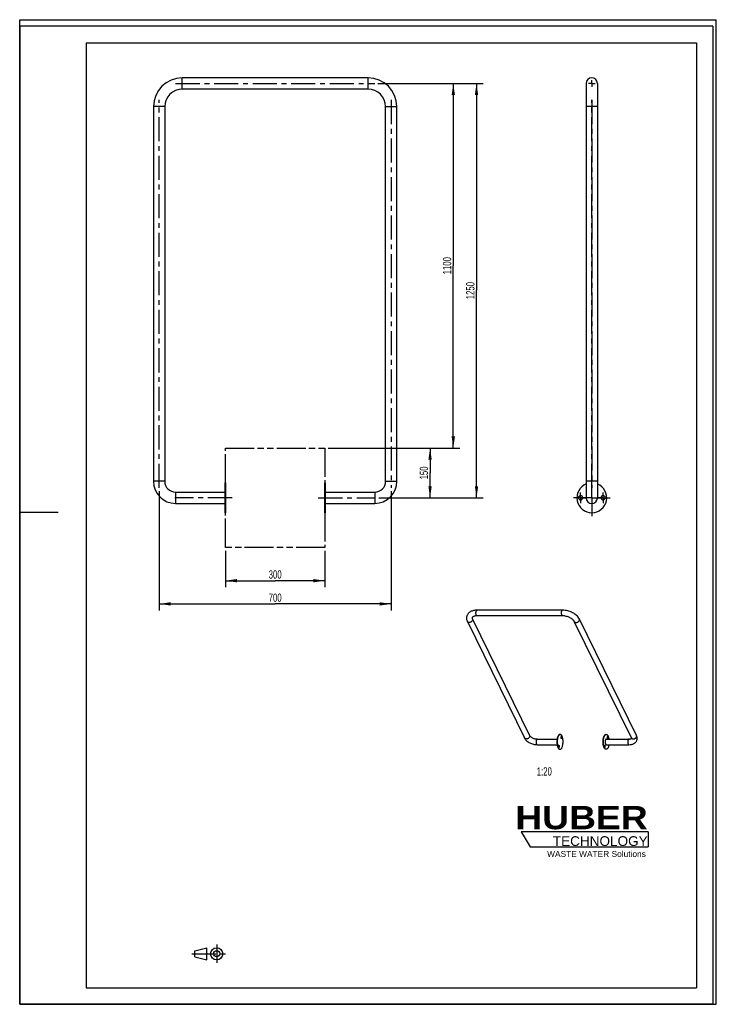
# Model space of a CAD drawing. Header units: millimetres. Extents: x 0 to 2100, y 0 to 2970.
import ezdxf

# ---------------------------------------------------------------- set-up
doc = ezdxf.new("R2010")
doc.units = ezdxf.units.MM
doc.header["$LTSCALE"] = 193.6
doc.linetypes.add('CENTER', pattern=[0.6, 0.375, -0.075, 0.075, -0.075])
doc.linetypes.add('PHANTOM', pattern=[0.8, 0.45, -0.05, 0.1, -0.05, 0.1, -0.05])
doc.layers.get('0').update_dxf_attribs({"linetype": 'CONTINUOUS'})
for name, color, linetype in [('005_AXIS', 7, 'CONTINUOUS'), ('007_CURVES', 7, 'CONTINUOUS'), ('050_DIMENSIONING', 7, 'CONTINUOUS'), ('053_NOTES', 7, 'CONTINUOUS'), ('HUBER_Logo_BL0', 7, 'CONTINUOUS')]:
    doc.layers.add(name, color=color, linetype=linetype)
doc.styles.get("Standard").update_dxf_attribs({"font": 'txt', "width": 0.7})
doc.styles.add('TEXTSTYLE_2', font='ariblk.ttf')
doc.styles.add('TEXTSTYLE_3', font='arial.ttf')
doc.dimstyles.new('DIMSTYLE_1', dxfattribs={"dimtxt": 25, "dimasz": 35, "dimexe": 2, "dimexo": 1, "dimtad": 1, "dimtxsty": 'STANDARD', "dimblk": '_FILLED', "dimblk1": '_FILLED', "dimblk2": '_FILLED', "dimcen": 0.09, "dimazin": 2, "dimtp": 0.5, "dimtm": 0.5, "dimtfac": 1, "dimtofl": 0, "dimtmove": 0, "dimatfit": 3, "dimldrblk": '_FILLED', "dimfxl": 1, "dimtolj": 1, "dimarcsym": 0})
doc.dimstyles.new('DIMSTYLE_2', dxfattribs={"dimtxt": 25, "dimasz": 35, "dimexe": 2, "dimexo": 1, "dimtad": 1, "dimtxsty": 'STANDARD', "dimblk": '_FILLED', "dimblk1": '_FILLED', "dimblk2": '_FILLED', "dimcen": 0.09, "dimazin": 2, "dimtp": 0.8, "dimtm": 0.8, "dimtfac": 1, "dimtofl": 0, "dimtmove": 0, "dimatfit": 3, "dimldrblk": '_FILLED', "dimfxl": 1, "dimtolj": 1, "dimarcsym": 0})
doc.dimstyles.new('DIMSTYLE_3', dxfattribs={"dimtxt": 25, "dimasz": 35, "dimexe": 2, "dimexo": 1, "dimtad": 1, "dimtxsty": 'STANDARD', "dimblk": '_FILLED', "dimblk1": '_FILLED', "dimblk2": '_FILLED', "dimcen": 0.09, "dimazin": 2, "dimtp": 1.2, "dimtm": 1.2, "dimtfac": 1, "dimtofl": 0, "dimtmove": 0, "dimatfit": 3, "dimldrblk": '_FILLED', "dimfxl": 1, "dimtolj": 1, "dimarcsym": 0})

# ---------------------------------------------------------------- blocks, each defined once
blk = doc.blocks.new('HUBER_LOGO_BL0', base_point=(1705.8, 504.8))
at = {"layer": 'HUBER_Logo_BL0', "color": 5, "linetype": 'CONTINUOUS'}
for p, q in [((1894.2, 520.3), (1511.7, 520.3)), ((1511.7, 520.3), (1538.7, 475.3)), ((1894.2, 520.3), (1894.2, 475.3)), ((1538.7, 475.3), (1894.2, 475.3))]:
    blk.add_line(p, q, dxfattribs=at)
at = {"layer": 'HUBER_Logo_BL0', "color": 2, "linetype": 'CONTINUOUS', "attachment_point": 3, "line_spacing_factor": 0.78}
for s, insert, char_height, width, style in [('HUBER\\P\\fArial;\\H29.25;TECHNOLOGY ', (1893.2, 598.3), 70.2, 387.672, 'TEXTSTYLE_2'), ('WASTE WATER Solutions', (1887.6, 462.6), 18, 297.033, 'TEXTSTYLE_3')]:
    blk.add_mtext(s, dxfattribs=dict(at, insert=insert, char_height=char_height, width=width, style=style))
blk = doc.blocks.new('_FILLED')
at = {"color": 0, "linetype": 'BYBLOCK'}
blk.add_solid([(0, 0), (-1, 0.143), (-1, -0.143)], dxfattribs=at)
blk = doc.blocks.new('*D0')
at = {"layer": '050_DIMENSIONING', "color": 2, "linetype": 'CONTINUOUS'}
for p, q in [((620.1, 1367.8), (620.1, 1257.8)), ((920.1, 1367.8), (920.1, 1257.8)), ((620.1, 1277.8), (770.1, 1277.8)), ((920.1, 1277.8), (770.1, 1277.8))]:
    blk.add_line(p, q, dxfattribs=at)
at = {"layer": '050_DIMENSIONING', "color": 2, "linetype": 'CONTINUOUS', "xscale": 35, "yscale": 35, "zscale": 35, "rotation": 180}
blk.add_blockref('_FILLED', (620.1, 1277.8), dxfattribs=at)
at = {"layer": '050_DIMENSIONING', "color": 2, "linetype": 'CONTINUOUS', "xscale": 35, "yscale": 35, "zscale": 35}
blk.add_blockref('_FILLED', (920.1, 1277.8), dxfattribs=at)
at = {"layer": '050_DIMENSIONING', "color": 2, "linetype": 'CONTINUOUS', "insert": (770.1, 1309.1), "char_height": 25, "width": 85.714, "attachment_point": 2, "line_spacing_factor": 0.9}
blk.add_mtext('300', dxfattribs=at)
blk = doc.blocks.new('*D1')
at = {"layer": '050_DIMENSIONING', "color": 2, "linetype": 'CONTINUOUS'}
for p, q in [((420.1, 1547.8), (420.1, 1187.8)), ((1120.1, 1547.8), (1120.1, 1187.8)), ((420.1, 1207.8), (770.1, 1207.8)), ((1120.1, 1207.8), (770.1, 1207.8))]:
    blk.add_line(p, q, dxfattribs=at)
at = {"layer": '050_DIMENSIONING', "color": 2, "linetype": 'CONTINUOUS', "xscale": 35, "yscale": 35, "zscale": 35, "rotation": 180}
blk.add_blockref('_FILLED', (420.1, 1207.8), dxfattribs=at)
at = {"layer": '050_DIMENSIONING', "color": 2, "linetype": 'CONTINUOUS', "xscale": 35, "yscale": 35, "zscale": 35}
blk.add_blockref('_FILLED', (1120.1, 1207.8), dxfattribs=at)
at = {"layer": '050_DIMENSIONING', "color": 2, "linetype": 'CONTINUOUS', "insert": (770.1, 1239.1), "char_height": 25, "width": 88.393, "attachment_point": 2, "line_spacing_factor": 0.9}
blk.add_mtext('700', dxfattribs=at)
blk = doc.blocks.new('*D2')
at = {"layer": '050_DIMENSIONING', "color": 2, "linetype": 'CONTINUOUS'}
for p, q in [((930.1, 1677.8), (1257.1, 1677.8)), ((1237.1, 1677.8), (1237.1, 1602.8)), ((1237.1, 1527.8), (1237.1, 1602.8)), ((1083, 1527.8), (1257.1, 1527.8))]:
    blk.add_line(p, q, dxfattribs=at)
at = {"layer": '050_DIMENSIONING', "color": 2, "linetype": 'CONTINUOUS', "xscale": 35, "yscale": 35, "zscale": 35}
for p, rotation in [((1237.1, 1677.8), 90), ((1237.1, 1527.8), 270)]:
    blk.add_blockref('_FILLED', p, dxfattribs=dict(at, rotation=rotation))
at = {"layer": '050_DIMENSIONING', "color": 2, "linetype": 'CONTINUOUS', "insert": (1205.9, 1602.8), "char_height": 25, "width": 77.679, "attachment_point": 2, "rotation": 90, "line_spacing_factor": 0.9}
blk.add_mtext('150', dxfattribs=at)
blk = doc.blocks.new('*D3')
at = {"layer": '050_DIMENSIONING', "color": 2, "linetype": 'CONTINUOUS'}
for p, q in [((1080.1, 2777.8), (1327.1, 2777.8)), ((1307.1, 2777.8), (1307.1, 2227.8)), ((1307.1, 1677.8), (1307.1, 2227.8)), ((930.1, 1677.8), (1327.1, 1677.8))]:
    blk.add_line(p, q, dxfattribs=at)
at = {"layer": '050_DIMENSIONING', "color": 2, "linetype": 'CONTINUOUS', "xscale": 35, "yscale": 35, "zscale": 35}
for p, rotation in [((1307.1, 2777.8), 90), ((1307.1, 1677.8), 270)]:
    blk.add_blockref('_FILLED', p, dxfattribs=dict(at, rotation=rotation))
at = {"layer": '050_DIMENSIONING', "color": 2, "linetype": 'CONTINUOUS', "insert": (1275.9, 2227.8), "char_height": 25, "width": 101.786, "attachment_point": 2, "rotation": 90, "line_spacing_factor": 0.9}
blk.add_mtext('1100', dxfattribs=at)
blk = doc.blocks.new('*D4')
at = {"layer": '050_DIMENSIONING', "color": 2, "linetype": 'CONTINUOUS'}
for p, q in [((1080.1, 2777.8), (1397.1, 2777.8)), ((1377.1, 2777.8), (1377.1, 2152.8)), ((1377.1, 1527.8), (1377.1, 2152.8)), ((1083, 1527.8), (1397.1, 1527.8))]:
    blk.add_line(p, q, dxfattribs=at)
at = {"layer": '050_DIMENSIONING', "color": 2, "linetype": 'CONTINUOUS', "xscale": 35, "yscale": 35, "zscale": 35}
for p, rotation in [((1377.1, 2777.8), 90), ((1377.1, 1527.8), 270)]:
    blk.add_blockref('_FILLED', p, dxfattribs=dict(at, rotation=rotation))
at = {"layer": '050_DIMENSIONING', "color": 2, "linetype": 'CONTINUOUS', "insert": (1345.9, 2152.8), "char_height": 25, "width": 107.143, "attachment_point": 2, "rotation": 90, "line_spacing_factor": 0.9}
blk.add_mtext('1250', dxfattribs=at)
blk = doc.blocks.new('PROJEKTIONSMETHODE_1_BL1', base_point=(570, 152.5))
at = {"color": 2, "linetype": 'CENTER'}
for p, q in [((593.8, 180), (593.8, 125)), ((518.7, 152.5), (621.3, 152.5))]:
    blk.add_line(p, q, dxfattribs=at)
at = {"color": 2, "linetype": 'CONTINUOUS'}
for p, q in [((527.8, 161.7), (564.5, 170.8)), ((527.8, 143.3), (527.8, 161.7)), ((564.5, 134.2), (564.5, 170.8)), ((527.8, 143.3), (564.5, 134.2))]:
    blk.add_line(p, q, dxfattribs=at)
for radius in [18.3, 9.17]:
    blk.add_circle((593.8, 152.5), radius, dxfattribs=at)

msp = doc.modelspace()

# ---------------------------------------------------------------- linework, layer by layer
at = {"color": 7, "linetype": 'CONTINUOUS'}
for p, q in [((0, 2970), (2100, 2970)), ((0, 0), (0, 2970)), ((0, 2970), (2100, 2970)), ((0, 0), (0, 2970)), ((2100, 0), (2100, 2970)), ((2100, 0), (2100, 2970)), ((1050.109, 2794.809), (490.109, 2794.809)), ((1707.695, 2777.809), (1707.695, 2707.809)), ((1741.695, 2777.809), (1741.695, 2707.809)), ((1050.109, 2760.809), (490.109, 2760.809)), ((403.109, 2707.809), (403.109, 1577.809)), ((437.109, 2707.809), (437.109, 1577.809)), ((1103.109, 1577.809), (1103.109, 2707.809)), ((1137.109, 1577.809), (1137.109, 2707.809)), ((1707.695, 2707.809), (1707.695, 1577.809)), ((1741.695, 2707.809), (1741.695, 1577.809)), ((1707.695, 1577.809), (1707.695, 1527.809)), ((1741.695, 1577.809), (1741.695, 1527.809)), ((1636.611, 1188.66), (1378.714, 1188.66)), ((1364.784, 1162.148), (1537.132, 810.938)), ((1636.611, 1171.66), (1378.714, 1171.66)), ((1859.504, 810.938), (1687.155, 1162.148)), ((1349.522, 1154.659), (1521.871, 803.449)), ((1844.242, 803.449), (1671.894, 1154.659)), ((1560.154, 800.153), (1620.201, 800.153)), ((1560.154, 783.153), (1620.203, 783.153)), ((1768.314, 800.153), (1836.473, 800.153)), ((1768.314, 783.153), (1836.473, 783.153)), ((0, 0), (2100, 0)), ((0, 0), (2100, 0))]:
    msp.add_line(p, q, dxfattribs=at)
at = {"color": 3, "linetype": 'CONTINUOUS'}
for p, q in [((0, 2950), (0, 1485)), ((2090, 2950), (0, 2950)), ((2090, 2950), (2090, 0)), ((0, 1485), (0, 0)), ((0, 1485), (116, 1485)), ((2090, 0), (0, 0))]:
    msp.add_line(p, q, dxfattribs=at)
at = {"color": 5, "linetype": 'CONTINUOUS'}
for p, q in [((200, 2900), (2040, 2900)), ((200, 2900), (200, 50)), ((2040, 2900), (2040, 50)), ((200, 50), (2040, 50))]:
    msp.add_line(p, q, dxfattribs=at)
at = {"color": 9, "linetype": 'CONTINUOUS'}
for p, q in [((490.109, 2760.809), (490.109, 2794.809)), ((1050.109, 2760.809), (1050.109, 2794.809)), ((437.109, 2707.809), (403.109, 2707.809)), ((1103.109, 2707.809), (1137.109, 2707.809)), ((1724.695, 2707.809), (1707.695, 2707.809)), ((1741.695, 2707.809), (1724.695, 2707.809)), ((437.109, 1577.809), (403.109, 1577.809)), ((1103.109, 1577.809), (1137.109, 1577.809)), ((1724.695, 1577.809), (1707.695, 1577.809)), ((1741.695, 1577.809), (1724.695, 1577.809)), ((470.109, 1544.809), (470.109, 1510.809)), ((1070.109, 1544.809), (1070.109, 1510.809))]:
    msp.add_line(p, q, dxfattribs=at)
at = {"color": 7, "linetype": 'CONTINUOUS'}
for centre, radius, start, end in [((490.109, 2707.809), 87, 90, 180), ((1050.109, 2707.809), 87, 0, 90), ((1724.695, 2777.809), 17, 90, 180), ((1724.695, 2777.809), 17, 90, 180), ((1724.695, 2777.809), 17, 0, 90), ((1724.695, 2777.809), 17, 0, 90), ((490.109, 2707.809), 53, 90, 180), ((1050.109, 2707.809), 53, 0, 90), ((470.109, 1577.809), 67, 180, 270), ((470.109, 1577.809), 33, 180, 270), ((1070.109, 1577.809), 33, 270, 360), ((1070.109, 1577.809), 67, 270, 360), ((1724.695, 1527.809), 17, 180, 270), ((1724.695, 1527.809), 17, 180, 270), ((1724.695, 1527.809), 17, 270, 360), ((1724.695, 1527.809), 17, 270, 360)]:
    msp.add_arc(centre, radius, start, end, dxfattribs=at)
for points, knots in [([(1378.714, 1188.66), (1375.253, 1188.66), (1370.128, 1188.194), (1363.689, 1186.407), (1359.327, 1184.531), (1355.424, 1182.069), (1352.087, 1179.01), (1349.455, 1175.387), (1348.264, 1172.654), (1347.829, 1171.247)], [0, 0, 0, 0, 0.27383444, 0.40302571, 0.52745844, 0.64816664, 0.76643719, 0.88344873, 1, 1, 1, 1]), ([(1687.155, 1162.148), (1685.189, 1166.154), (1680.705, 1171.656), (1673.281, 1177.485), (1666.726, 1181.365), (1659.564, 1184.515), (1652.015, 1186.857), (1644.324, 1188.311), (1639.155, 1188.66), (1636.611, 1188.66)], [0, 0, 0, 0, 0.22465389, 0.34694962, 0.47494385, 0.60679605, 0.74002221, 0.87192067, 1, 1, 1, 1]), ([(1347.829, 1171.247), (1347.415, 1169.904), (1346.868, 1167.118), (1346.927, 1162.853), (1347.811, 1158.64), (1348.884, 1155.96), (1349.522, 1154.659)], [0, 0, 0, 0, 0.24703965, 0.49494527, 0.74519543, 1, 1, 1, 1]), ([(1364.072, 1166.228), (1364.006, 1166.014), (1363.912, 1165.512), (1363.943, 1164.613), (1364.209, 1163.45), (1364.557, 1162.611), (1364.784, 1162.148)], [0, 0, 0, 0, 0.15821374, 0.35898072, 0.63420285, 1, 1, 1, 1]), ([(1378.714, 1171.66), (1376.573, 1171.66), (1373.509, 1171.419), (1369.809, 1170.474), (1367.682, 1169.629), (1366.091, 1168.703), (1365.022, 1167.8), (1364.384, 1166.987), (1364.144, 1166.463), (1364.072, 1166.228)], [0, 0, 0, 0, 0.39301768, 0.55897019, 0.6994513, 0.81170641, 0.8954087, 0.95481895, 1, 1, 1, 1]), ([(1671.894, 1154.659), (1671.402, 1155.661), (1669.977, 1157.783), (1667.045, 1160.791), (1663.141, 1163.755), (1658.462, 1166.441), (1653.236, 1168.684), (1647.706, 1170.365), (1642.133, 1171.406), (1638.416, 1171.66), (1636.611, 1171.66)], [0, 0, 0, 0, 0.08221286, 0.18661868, 0.30828743, 0.44212403, 0.58313472, 0.72639323, 0.8669916, 1, 1, 1, 1]), ([(1521.871, 803.449), (1522.617, 801.928), (1524.489, 798.987), (1528.114, 795.082), (1532.468, 791.633), (1537.418, 788.684), (1542.822, 786.292), (1550.343, 783.949), (1556.258, 783.153), (1560.154, 783.153)], [0, 0, 0, 0, 0.11220773, 0.22910214, 0.35147163, 0.47886339, 0.6097512, 0.74191792, 1, 1, 1, 1]), ([(1537.132, 810.938), (1537.407, 810.379), (1538.26, 809.128), (1540.063, 807.286), (1542.578, 805.382), (1545.657, 803.619), (1549.128, 802.132), (1552.808, 801.014), (1556.506, 800.322), (1558.965, 800.153), (1560.154, 800.153)], [0, 0, 0, 0, 0.07085133, 0.17060751, 0.29207436, 0.42833341, 0.57311027, 0.72051838, 0.86478465, 1, 1, 1, 1]), ([(1836.473, 800.153), (1837.566, 800.153), (1839.54, 800.278), (1841.806, 800.782), (1843.174, 801.327), (1843.853, 801.691), (1844.288, 802), (1844.489, 802.189), (1844.554, 802.264)], [0, 0, 0, 0, 0.38523484, 0.69437243, 0.81263786, 0.90312594, 0.96499114, 1, 1, 1, 1]), ([(1844.603, 802.289), (1844.603, 802.288), (1844.602, 802.283), (1844.603, 802.296), (1844.603, 802.321), (1844.599, 802.392), (1844.584, 802.502), (1844.548, 802.666), (1844.483, 802.881), (1844.382, 803.151), (1844.294, 803.344), (1844.242, 803.449)], [0, 0, 0, 0, 0.00356535, 0.00466556, 0.0251988, 0.07683591, 0.16664684, 0.30039249, 0.48233068, 0.71512947, 1, 1, 1, 1]), ([(1844.554, 802.264), (1844.559, 802.27), (1844.576, 802.29), (1844.592, 802.31), (1844.603, 802.324)], [0, 0, 0, 0, 0.307279, 1, 1, 1, 1]), ([(1860.853, 797.303), (1861.196, 798.414), (1861.651, 800.715), (1861.612, 804.231), (1860.897, 807.688), (1860.023, 809.879), (1859.504, 810.938)], [0, 0, 0, 0, 0.24881229, 0.49775459, 0.74759773, 1, 1, 1, 1]), ([(1836.473, 783.153), (1839.167, 783.153), (1843.169, 783.528), (1848.205, 784.959), (1851.651, 786.476), (1854.754, 788.477), (1857.421, 790.971), (1859.536, 793.928), (1860.498, 796.155), (1860.853, 797.303)], [0, 0, 0, 0, 0.26792775, 0.39552095, 0.51948718, 0.64091339, 0.76096246, 0.88051817, 1, 1, 1, 1])]:
    msp.add_open_spline(points, degree=3, knots=knots, dxfattribs=at)
at = {"color": 9, "linetype": 'CONTINUOUS'}
for points, knots in [([(1376.121, 1185.443), (1376.264, 1185.905), (1376.574, 1186.734), (1377.109, 1187.649), (1377.594, 1188.178), (1377.954, 1188.451), (1378.329, 1188.621), (1378.589, 1188.66), (1378.714, 1188.66)], [0, 0, 0, 0, 0.33187289, 0.60559658, 0.72059012, 0.8224598, 0.9140916, 1, 1, 1, 1]), ([(1634.018, 1185.443), (1634.161, 1185.905), (1634.471, 1186.734), (1635.006, 1187.649), (1635.491, 1188.178), (1635.851, 1188.451), (1636.226, 1188.621), (1636.486, 1188.66), (1636.611, 1188.66)], [0, 0, 0, 0, 0.33187289, 0.60559658, 0.72059012, 0.8224598, 0.9140916, 1, 1, 1, 1]), ([(1364.982, 1158.403), (1364.508, 1156.869), (1362.889, 1154.746), (1360.048, 1152.884), (1357.553, 1151.948), (1355.014, 1151.635), (1352.659, 1151.975), (1350.995, 1152.832), (1350.023, 1153.806), (1349.666, 1154.366), (1349.522, 1154.659)], [0, 0, 0, 0, 0.25118991, 0.39043539, 0.53009129, 0.66367211, 0.78638622, 0.89701112, 0.94907643, 1, 1, 1, 1]), ([(1364.784, 1162.148), (1365.054, 1161.596), (1365.371, 1160.321), (1365.177, 1159.033), (1364.982, 1158.403)], [0, 0, 0, 0, 0.48260622, 1, 1, 1, 1]), ([(1378.714, 1171.66), (1378.557, 1171.66), (1378.226, 1171.723), (1377.763, 1171.989), (1377.327, 1172.411), (1376.75, 1173.223), (1376.161, 1174.587), (1375.674, 1176.533), (1375.407, 1178.752), (1375.381, 1181.077), (1375.598, 1183.333), (1375.914, 1184.775), (1376.121, 1185.443)], [0, 0, 0, 0, 0.03117918, 0.06548016, 0.10509639, 0.15114158, 0.26303843, 0.39836099, 0.54961063, 0.70714607, 0.86057787, 1, 1, 1, 1]), ([(1636.611, 1171.66), (1636.454, 1171.66), (1636.123, 1171.723), (1635.66, 1171.989), (1635.224, 1172.411), (1634.647, 1173.223), (1634.058, 1174.587), (1633.571, 1176.533), (1633.304, 1178.752), (1633.278, 1181.077), (1633.495, 1183.333), (1633.811, 1184.775), (1634.018, 1185.443)], [0, 0, 0, 0, 0.03117918, 0.06548016, 0.10509639, 0.15114158, 0.26303843, 0.39836099, 0.54961063, 0.70714607, 0.86057787, 1, 1, 1, 1]), ([(1671.894, 1154.659), (1672.037, 1154.366), (1672.395, 1153.806), (1673.366, 1152.832), (1675.031, 1151.975), (1677.386, 1151.635), (1679.924, 1151.948), (1682.42, 1152.884), (1685.26, 1154.746), (1686.879, 1156.869), (1687.353, 1158.403)], [0, 0, 0, 0, 0.05092357, 0.10298888, 0.21361378, 0.33632789, 0.46990871, 0.60956461, 0.74881009, 1, 1, 1, 1]), ([(1687.353, 1158.403), (1687.548, 1159.033), (1687.742, 1160.321), (1687.426, 1161.596), (1687.155, 1162.148)], [0, 0, 0, 0, 0.51739378, 1, 1, 1, 1]), ([(1537.331, 807.194), (1536.856, 805.659), (1535.237, 803.536), (1532.397, 801.674), (1529.901, 800.738), (1527.363, 800.426), (1525.008, 800.766), (1523.343, 801.623), (1522.372, 802.596), (1522.015, 803.157), (1521.871, 803.449)], [0, 0, 0, 0, 0.25118991, 0.39043539, 0.53009129, 0.66367211, 0.78638622, 0.89701112, 0.94907643, 1, 1, 1, 1]), ([(1537.132, 810.938), (1537.403, 810.387), (1537.72, 809.111), (1537.525, 807.823), (1537.331, 807.194)], [0, 0, 0, 0, 0.48260622, 1, 1, 1, 1]), ([(1844.242, 803.449), (1844.386, 803.157), (1844.743, 802.596), (1845.715, 801.623), (1847.379, 800.766), (1849.734, 800.426), (1852.273, 800.738), (1854.768, 801.674), (1857.609, 803.536), (1859.228, 805.659), (1859.702, 807.194)], [0, 0, 0, 0, 0.05092357, 0.10298888, 0.21361378, 0.33632789, 0.46990871, 0.60956461, 0.74881009, 1, 1, 1, 1]), ([(1859.702, 807.194), (1859.897, 807.823), (1860.091, 809.111), (1859.774, 810.387), (1859.504, 810.938)], [0, 0, 0, 0, 0.51739378, 1, 1, 1, 1]), ([(1557.561, 796.937), (1557.355, 796.268), (1557.039, 794.826), (1556.822, 792.571), (1556.848, 790.246), (1557.115, 788.027), (1557.601, 786.081), (1558.19, 784.717), (1558.767, 783.905), (1559.203, 783.483), (1559.667, 783.216), (1559.998, 783.153), (1560.154, 783.153)], [0, 0, 0, 0, 0.13942213, 0.29285393, 0.45038937, 0.60163901, 0.73696157, 0.84885842, 0.89490361, 0.93451984, 0.96882082, 1, 1, 1, 1]), ([(1560.154, 800.153), (1560.029, 800.153), (1559.769, 800.115), (1559.395, 799.945), (1559.034, 799.671), (1558.549, 799.143), (1558.014, 798.228), (1557.704, 797.399), (1557.561, 796.937)], [0, 0, 0, 0, 0.0859084, 0.1775402, 0.27940988, 0.39440342, 0.66812711, 1, 1, 1, 1]), ([(1833.88, 796.937), (1833.673, 796.268), (1833.357, 794.826), (1833.14, 792.571), (1833.166, 790.246), (1833.433, 788.027), (1833.919, 786.081), (1834.509, 784.717), (1835.086, 783.905), (1835.521, 783.483), (1835.985, 783.216), (1836.316, 783.153), (1836.473, 783.153)], [0, 0, 0, 0, 0.13942213, 0.29285393, 0.45038937, 0.60163901, 0.73696157, 0.84885842, 0.89490361, 0.93451984, 0.96882082, 1, 1, 1, 1]), ([(1836.473, 800.153), (1836.347, 800.153), (1836.088, 800.115), (1835.713, 799.945), (1835.353, 799.671), (1834.867, 799.143), (1834.332, 798.228), (1834.023, 797.399), (1833.88, 796.937)], [0, 0, 0, 0, 0.0859084, 0.1775402, 0.27940988, 0.39440342, 0.66812711, 1, 1, 1, 1])]:
    msp.add_open_spline(points, degree=3, knots=knots, dxfattribs=at)
at = {"layer": '005_AXIS', "color": 7, "linetype": 'CENTER'}
for p, q in [((470.109, 2777.809), (1070.109, 2777.809)), ((1724.695, 2777.809), (1714.695, 2777.809)), ((1724.695, 2777.809), (1724.695, 2787.809)), ((1724.695, 2777.809), (1734.695, 2777.809)), ((1724.695, 2777.809), (1724.695, 2767.809)), ((420.109, 1557.809), (420.109, 2727.809)), ((1120.109, 2727.809), (1120.109, 1557.809)), ((1724.695, 1557.809), (1724.695, 2727.809)), ((1724.695, 2727.809), (1724.695, 1557.809)), ((1724.695, 1527.809), (1724.695, 1582.809)), ((640.109, 1527.809), (467.525, 1527.809)), ((900.109, 1527.809), (1072.962, 1527.809)), ((1724.695, 1527.809), (1669.695, 1527.809)), ((1690.695, 1527.809), (1674.195, 1527.809)), ((1690.695, 1527.809), (1674.195, 1527.809)), ((1690.695, 1527.809), (1690.695, 1544.309)), ((1690.695, 1527.809), (1690.695, 1544.309)), ((1690.695, 1527.809), (1707.195, 1527.809)), ((1690.695, 1527.809), (1690.695, 1511.309)), ((1690.695, 1527.809), (1707.195, 1527.809)), ((1690.695, 1527.809), (1690.695, 1511.309)), ((1724.695, 1527.809), (1779.695, 1527.809)), ((1724.695, 1527.809), (1724.695, 1472.809)), ((1758.695, 1527.809), (1742.195, 1527.809)), ((1758.695, 1527.809), (1742.195, 1527.809)), ((1758.695, 1527.809), (1758.695, 1544.309)), ((1758.695, 1527.809), (1758.695, 1544.309)), ((1758.695, 1527.809), (1775.195, 1527.809)), ((1758.695, 1527.809), (1758.695, 1511.309)), ((1758.695, 1527.809), (1775.195, 1527.809)), ((1758.695, 1527.809), (1758.695, 1511.309))]:
    msp.add_line(p, q, dxfattribs=at)
at = {"layer": '005_AXIS', "color": 7, "linetype": 'CONTINUOUS'}
for p, q in [((470.109, 1544.809), (618.109, 1544.809)), ((620.109, 1572.809), (618.109, 1572.809)), ((618.109, 1572.809), (618.109, 1544.809)), ((618.109, 1544.809), (618.109, 1534.309)), ((620.109, 1572.809), (620.109, 1534.309)), ((920.109, 1534.309), (920.109, 1572.809)), ((922.109, 1572.809), (920.109, 1572.809)), ((922.109, 1544.809), (922.109, 1572.809)), ((922.109, 1544.809), (1070.109, 1544.809)), ((922.109, 1534.309), (922.109, 1544.809)), ((618.109, 1534.309), (618.109, 1521.309)), ((618.109, 1521.309), (618.109, 1510.809)), ((620.109, 1534.309), (620.109, 1521.309)), ((620.109, 1521.309), (620.109, 1482.809)), ((920.109, 1527.809), (920.109, 1534.309)), ((920.109, 1521.309), (920.109, 1527.809)), ((920.109, 1482.809), (920.109, 1521.309)), ((922.109, 1527.809), (922.109, 1534.309)), ((922.109, 1521.309), (922.109, 1527.809)), ((922.109, 1510.809), (922.109, 1521.309)), ((470.109, 1510.809), (618.109, 1510.809)), ((618.109, 1510.809), (618.109, 1482.809)), ((922.109, 1510.809), (1070.109, 1510.809)), ((922.109, 1482.809), (922.109, 1510.809)), ((620.109, 1482.809), (618.109, 1482.809)), ((922.109, 1482.809), (920.109, 1482.809)), ((1628.313, 814.153), (1629.234, 814.153)), ((1768.314, 814.153), (1767.393, 814.153)), ((1628.313, 769.153), (1629.234, 769.153)), ((1768.314, 769.153), (1767.393, 769.153))]:
    msp.add_line(p, q, dxfattribs=at)
for centre, radius, start, end in [((1724.695, 1527.809), 45, 112.201092, 270), ((1724.695, 1527.809), 45, 270, 67.798908), ((1690.695, 1527.809), 6.5, 90, 270), ((1690.695, 1527.809), 6.5, 270, 90), ((1758.695, 1527.809), 6.5, 90, 270), ((1758.695, 1527.809), 6.5, 270, 90)]:
    msp.add_arc(centre, radius, start, end, dxfattribs=at)
for points, knots in [([(1621.449, 805.64), (1620.902, 803.869), (1620.066, 800.052), (1619.491, 794.083), (1619.56, 787.928), (1620.163, 782.914), (1620.984, 779.19), (1621.725, 776.708), (1622.593, 774.514), (1623.57, 772.648), (1624.642, 771.143), (1625.795, 770.025), (1627.022, 769.32), (1627.898, 769.153), (1628.313, 769.153)], [0, 0, 0, 0, 0.13938614, 0.29277833, 0.45027311, 0.60148375, 0.67169715, 0.73686443, 0.79613063, 0.84889723, 0.89493061, 0.93453667, 0.96882885, 1, 1, 1, 1]), ([(1622.37, 805.64), (1621.823, 803.869), (1620.987, 800.052), (1620.412, 794.083), (1620.481, 787.928), (1621.084, 782.914), (1621.905, 779.19), (1622.646, 776.708), (1623.514, 774.514), (1624.491, 772.648), (1625.563, 771.143), (1626.716, 770.025), (1627.943, 769.32), (1628.819, 769.153), (1629.234, 769.153)], [0, 0, 0, 0, 0.13938614, 0.29277833, 0.45027311, 0.60148375, 0.67169715, 0.73686443, 0.79613063, 0.84889723, 0.89493061, 0.93453667, 0.96882885, 1, 1, 1, 1]), ([(1628.313, 814.153), (1627.982, 814.153), (1627.293, 814.05), (1626.302, 813.602), (1625.348, 812.877), (1624.441, 811.89), (1623.585, 810.653), (1622.473, 808.593), (1621.827, 806.862), (1621.449, 805.64)], [0, 0, 0, 0, 0.08587173, 0.17746436, 0.27929047, 0.39423488, 0.52376026, 0.6682687, 1, 1, 1, 1]), ([(1629.234, 814.153), (1628.903, 814.153), (1628.215, 814.05), (1627.223, 813.602), (1626.27, 812.877), (1625.362, 811.89), (1624.506, 810.653), (1623.394, 808.593), (1622.748, 806.862), (1622.37, 805.64)], [0, 0, 0, 0, 0.08587173, 0.17746436, 0.27929047, 0.39423488, 0.52376026, 0.6682687, 1, 1, 1, 1]), ([(1636.097, 777.667), (1636.644, 779.438), (1637.481, 783.255), (1638.056, 789.224), (1637.986, 795.379), (1637.384, 800.393), (1636.563, 804.117), (1635.821, 806.599), (1634.954, 808.793), (1633.977, 810.659), (1632.905, 812.164), (1631.752, 813.282), (1630.524, 813.987), (1629.648, 814.153), (1629.234, 814.153)], [0, 0, 0, 0, 0.13938614, 0.29277833, 0.45027311, 0.60148375, 0.67169715, 0.73686443, 0.79613063, 0.84889723, 0.89493061, 0.93453667, 0.96882885, 1, 1, 1, 1]), ([(1633.349, 801.72), (1633.225, 801.72), (1633.025, 801.805), (1632.819, 802.007), (1632.598, 802.318), (1632.373, 802.839), (1632.187, 803.583), (1632.085, 804.432), (1632.075, 805.321), (1632.158, 806.183), (1632.279, 806.735), (1632.358, 806.99)], [0, 0, 0, 0, 0.06468563, 0.10433533, 0.15041946, 0.26241117, 0.39784868, 0.549227, 0.70689659, 0.86045907, 1, 1, 1, 1]), ([(1632.358, 806.99), (1632.412, 807.167), (1632.531, 807.484), (1632.764, 807.881), (1633.032, 808.148), (1633.251, 808.22), (1633.349, 808.22)], [0, 0, 0, 0, 0.33269344, 0.60709451, 0.82362373, 1, 1, 1, 1]), ([(1632.888, 807.998), (1632.992, 807.893), (1633.181, 807.618), (1633.485, 806.896), (1633.697, 805.769), (1633.712, 804.351), (1633.556, 803.391), (1633.419, 802.95)], [0, 0, 0, 0, 0.08431281, 0.18903681, 0.44745358, 0.73505685, 1, 1, 1, 1]), ([(1633.419, 802.95), (1633.356, 802.746), (1633.22, 802.389), (1633.008, 802.063), (1632.889, 801.944)], [0, 0, 0, 0, 0.55873083, 1, 1, 1, 1]), ([(1633.349, 808.22), (1633.473, 808.22), (1633.673, 808.135), (1633.879, 807.933), (1634.1, 807.622), (1634.325, 807.101), (1634.511, 806.357), (1634.613, 805.508), (1634.623, 804.619), (1634.54, 803.757), (1634.419, 803.206), (1634.34, 802.95)], [0, 0, 0, 0, 0.06468563, 0.10433533, 0.15041946, 0.26241117, 0.39784868, 0.549227, 0.70689659, 0.86045907, 1, 1, 1, 1]), ([(1634.34, 802.95), (1634.286, 802.773), (1634.167, 802.456), (1633.934, 802.059), (1633.666, 801.792), (1633.447, 801.72), (1633.349, 801.72)], [0, 0, 0, 0, 0.33269344, 0.60709451, 0.82362373, 1, 1, 1, 1]), ([(1761.947, 774.029), (1761.571, 774.795), (1760.882, 776.466), (1759.742, 780.23), (1758.824, 785.538), (1758.501, 792.235), (1758.886, 797.88), (1759.61, 802.178), (1760.324, 805.094), (1761.201, 807.696), (1762.221, 809.925), (1763.364, 811.733), (1764.612, 813.085), (1765.957, 813.946), (1766.935, 814.153), (1767.393, 814.153)], [0, 0, 0, 0, 0.05847657, 0.12356826, 0.2691538, 0.42613455, 0.58202229, 0.65569068, 0.72458313, 0.78750061, 0.8435263, 0.89215294, 0.9334918, 0.96861978, 1, 1, 1, 1]), ([(1762.868, 774.029), (1762.492, 774.795), (1761.803, 776.466), (1760.664, 780.23), (1759.745, 785.538), (1759.422, 792.235), (1759.807, 797.88), (1760.531, 802.178), (1761.245, 805.094), (1762.122, 807.696), (1763.142, 809.925), (1764.285, 811.733), (1765.533, 813.085), (1766.878, 813.946), (1767.856, 814.153), (1768.314, 814.153)], [0, 0, 0, 0, 0.05847657, 0.12356826, 0.2691538, 0.42613455, 0.58202229, 0.65569068, 0.72458313, 0.78750061, 0.8435263, 0.89215294, 0.9334918, 0.96861978, 1, 1, 1, 1]), ([(1768.314, 814.153), (1768.813, 814.153), (1769.887, 813.903), (1771.338, 812.883), (1772.668, 811.299), (1773.405, 810.002), (1773.761, 809.278)], [0, 0, 0, 0, 0.1954425, 0.41791568, 0.68405209, 1, 1, 1, 1]), ([(1772.429, 808.22), (1772.363, 808.22), (1772.222, 808.19), (1772.028, 808.066), (1771.847, 807.87), (1771.612, 807.497), (1771.382, 806.879), (1771.21, 806.014), (1771.145, 805.054), (1771.191, 804.086), (1771.345, 803.2), (1771.528, 802.658), (1771.643, 802.424)], [0, 0, 0, 0, 0.03139331, 0.06653581, 0.10789173, 0.1565385, 0.27536154, 0.41788393, 0.57383716, 0.73088398, 0.87653087, 1, 1, 1, 1]), ([(1771.643, 802.424), (1771.694, 802.32), (1771.8, 802.132), (1771.992, 801.904), (1772.202, 801.756), (1772.357, 801.72), (1772.429, 801.72)], [0, 0, 0, 0, 0.31594688, 0.58208368, 0.8045574, 1, 1, 1, 1]), ([(1771.968, 801.942), (1772.087, 802.061), (1772.298, 802.384), (1772.621, 803.228), (1772.812, 804.522), (1772.761, 805.864), (1772.551, 806.874), (1772.391, 807.32), (1772.295, 807.516)], [0, 0, 0, 0, 0.08666581, 0.19635577, 0.46676653, 0.75608151, 0.88732634, 1, 1, 1, 1]), ([(1772.295, 807.516), (1772.271, 807.564), (1772.181, 807.736), (1772.068, 807.897), (1771.97, 807.996)], [0, 0, 0, 0, 0.27856125, 1, 1, 1, 1]), ([(1773.216, 807.516), (1773.165, 807.62), (1773.058, 807.808), (1772.866, 808.037), (1772.656, 808.184), (1772.501, 808.22), (1772.429, 808.22)], [0, 0, 0, 0, 0.31594688, 0.58208368, 0.8045574, 1, 1, 1, 1]), ([(1772.429, 801.72), (1772.495, 801.72), (1772.637, 801.75), (1772.831, 801.874), (1773.011, 802.07), (1773.247, 802.443), (1773.477, 803.061), (1773.648, 803.926), (1773.714, 804.886), (1773.667, 805.854), (1773.513, 806.741), (1773.331, 807.282), (1773.216, 807.516)], [0, 0, 0, 0, 0.03139331, 0.06653581, 0.10789173, 0.1565385, 0.27536154, 0.41788393, 0.57383716, 0.73088398, 0.87653087, 1, 1, 1, 1]), ([(1773.761, 809.278), (1774.408, 807.96), (1775.495, 804.955), (1776.159, 801.841), (1776.427, 800.154)], [0, 0, 0, 0, 0.46241378, 1, 1, 1, 1]), ([(1625.119, 775.087), (1624.995, 775.087), (1624.795, 775.172), (1624.589, 775.374), (1624.367, 775.685), (1624.143, 776.206), (1623.957, 776.95), (1623.855, 777.799), (1623.845, 778.688), (1623.928, 779.55), (1624.048, 780.101), (1624.127, 780.357)], [0, 0, 0, 0, 0.06468563, 0.10433533, 0.15041946, 0.26241117, 0.39784868, 0.549227, 0.70689659, 0.86045907, 1, 1, 1, 1]), ([(1624.127, 780.357), (1624.182, 780.534), (1624.3, 780.851), (1624.534, 781.248), (1624.802, 781.515), (1625.021, 781.587), (1625.119, 781.587)], [0, 0, 0, 0, 0.33269344, 0.60709451, 0.82362373, 1, 1, 1, 1]), ([(1624.658, 781.364), (1624.762, 781.26), (1624.951, 780.984), (1625.255, 780.263), (1625.466, 779.136), (1625.482, 777.718), (1625.326, 776.758), (1625.189, 776.317)], [0, 0, 0, 0, 0.08431281, 0.18903681, 0.44745358, 0.73505685, 1, 1, 1, 1]), ([(1625.189, 776.317), (1625.126, 776.113), (1624.99, 775.755), (1624.778, 775.43), (1624.659, 775.311)], [0, 0, 0, 0, 0.55873083, 1, 1, 1, 1]), ([(1625.119, 781.587), (1625.243, 781.587), (1625.443, 781.502), (1625.649, 781.3), (1625.87, 780.989), (1626.095, 780.468), (1626.281, 779.724), (1626.383, 778.875), (1626.393, 777.986), (1626.31, 777.124), (1626.189, 776.572), (1626.11, 776.317)], [0, 0, 0, 0, 0.06468563, 0.10433533, 0.15041946, 0.26241117, 0.39784868, 0.549227, 0.70689659, 0.86045907, 1, 1, 1, 1]), ([(1626.11, 776.317), (1626.056, 776.14), (1625.937, 775.823), (1625.704, 775.426), (1625.436, 775.159), (1625.217, 775.087), (1625.119, 775.087)], [0, 0, 0, 0, 0.33269344, 0.60709451, 0.82362373, 1, 1, 1, 1]), ([(1629.234, 769.153), (1629.565, 769.153), (1630.253, 769.256), (1631.245, 769.705), (1632.198, 770.43), (1633.106, 771.417), (1633.962, 772.654), (1635.074, 774.714), (1635.719, 776.445), (1636.097, 777.667)], [0, 0, 0, 0, 0.08587173, 0.17746436, 0.27929047, 0.39423488, 0.52376026, 0.6682687, 1, 1, 1, 1]), ([(1767.393, 769.153), (1766.894, 769.153), (1765.82, 769.404), (1764.369, 770.424), (1763.039, 772.008), (1762.302, 773.305), (1761.947, 774.029)], [0, 0, 0, 0, 0.1954425, 0.41791568, 0.68405209, 1, 1, 1, 1]), ([(1768.314, 769.153), (1767.815, 769.153), (1766.741, 769.404), (1765.29, 770.424), (1763.96, 772.008), (1763.223, 773.305), (1762.868, 774.029)], [0, 0, 0, 0, 0.1954425, 0.41791568, 0.68405209, 1, 1, 1, 1]), ([(1764.199, 781.587), (1764.133, 781.587), (1763.992, 781.557), (1763.797, 781.433), (1763.617, 781.237), (1763.381, 780.864), (1763.152, 780.246), (1762.98, 779.381), (1762.915, 778.421), (1762.961, 777.453), (1763.115, 776.566), (1763.298, 776.025), (1763.412, 775.791)], [0, 0, 0, 0, 0.03139331, 0.06653581, 0.10789173, 0.1565385, 0.27536154, 0.41788393, 0.57383716, 0.73088398, 0.87653087, 1, 1, 1, 1]), ([(1763.412, 775.791), (1763.464, 775.687), (1763.57, 775.499), (1763.762, 775.27), (1763.972, 775.123), (1764.127, 775.087), (1764.199, 775.087)], [0, 0, 0, 0, 0.31594688, 0.58208368, 0.8045574, 1, 1, 1, 1]), ([(1763.738, 775.309), (1763.856, 775.428), (1764.067, 775.751), (1764.391, 776.595), (1764.582, 777.888), (1764.531, 779.231), (1764.321, 780.241), (1764.161, 780.687), (1764.065, 780.883)], [0, 0, 0, 0, 0.08666581, 0.19635577, 0.46676653, 0.75608151, 0.88732634, 1, 1, 1, 1]), ([(1764.065, 780.883), (1764.041, 780.931), (1763.95, 781.102), (1763.838, 781.264), (1763.739, 781.363)], [0, 0, 0, 0, 0.27856125, 1, 1, 1, 1]), ([(1764.986, 780.883), (1764.934, 780.987), (1764.828, 781.175), (1764.636, 781.403), (1764.426, 781.551), (1764.271, 781.587), (1764.199, 781.587)], [0, 0, 0, 0, 0.31594688, 0.58208368, 0.8045574, 1, 1, 1, 1]), ([(1764.199, 775.087), (1764.265, 775.087), (1764.406, 775.117), (1764.601, 775.241), (1764.781, 775.436), (1765.017, 775.81), (1765.246, 776.428), (1765.418, 777.293), (1765.483, 778.253), (1765.437, 779.221), (1765.283, 780.107), (1765.1, 780.649), (1764.986, 780.883)], [0, 0, 0, 0, 0.03139331, 0.06653581, 0.10789173, 0.1565385, 0.27536154, 0.41788393, 0.57383716, 0.73088398, 0.87653087, 1, 1, 1, 1]), ([(1765.721, 796.937), (1765.515, 796.268), (1765.199, 794.826), (1764.981, 792.571), (1765.008, 790.246), (1765.275, 788.027), (1765.761, 786.081), (1766.35, 784.717), (1766.927, 783.905), (1767.363, 783.483), (1767.827, 783.216), (1768.158, 783.153), (1768.314, 783.153)], [0, 0, 0, 0, 0.13942201, 0.29285368, 0.45038901, 0.6016386, 0.73696118, 0.84885815, 0.89490344, 0.93451976, 0.9688208, 1, 1, 1, 1]), ([(1768.314, 800.153), (1768.189, 800.153), (1767.929, 800.115), (1767.554, 799.945), (1767.194, 799.671), (1766.709, 799.143), (1766.174, 798.228), (1765.864, 797.399), (1765.721, 796.937)], [0, 0, 0, 0, 0.08590842, 0.17754015, 0.27940971, 0.39440316, 0.66812682, 1, 1, 1, 1]), ([(1776.426, 783.151), (1776.268, 782.153), (1775.9, 780.233), (1775.171, 777.516), (1774.296, 775.102), (1773.293, 773.041), (1772.181, 771.373), (1770.976, 770.13), (1769.683, 769.342), (1768.752, 769.153), (1768.314, 769.153)], [0, 0, 0, 0, 0.17635369, 0.34066515, 0.4904009, 0.62368968, 0.73961192, 0.83867242, 0.92355979, 1, 1, 1, 1])]:
    msp.add_open_spline(points, degree=3, knots=knots, dxfattribs=at)
at = {"layer": '007_CURVES', "color": 2, "linetype": 'PHANTOM'}
for p, q in [((620.109, 1572.809), (620.109, 1677.809)), ((620.109, 1677.809), (920.109, 1677.809)), ((920.109, 1677.809), (920.109, 1572.809)), ((620.109, 1377.809), (620.109, 1482.809)), ((920.109, 1482.809), (920.109, 1377.809)), ((920.109, 1377.809), (620.109, 1377.809))]:
    msp.add_line(p, q, dxfattribs=at)

# ---------------------------------------------------------------- block references
at = {"color": 2, "linetype": 'CONTINUOUS'}
msp.add_blockref('PROJEKTIONSMETHODE_1_BL1', (570, 152.5), dxfattribs=at)
at = {"layer": 'HUBER_Logo_BL0'}
msp.add_blockref('HUBER_LOGO_BL0', (1705.796, 504.774), dxfattribs=at)

# ---------------------------------------------------------------- texts
at = {"layer": '053_NOTES', "color": 2, "linetype": 'CONTINUOUS', "insert": (1604.267, 714.933), "char_height": 25, "width": 93.75, "attachment_point": 3, "line_spacing_factor": 0.9}
msp.add_mtext('1:20', dxfattribs=at)

# ---------------------------------------------------------------- dimensions: what is measured, and where the dimension line sits
at = {"layer": '050_DIMENSIONING', "color": 2, "linetype": 'CONTINUOUS'}
for base, p1, p2, angle, dimstyle, picture, middle in [((1307.109, 2777.809), (929.109, 1677.809), (1079.109, 2777.809), 90, 'DIMSTYLE_3', '*D3', (1307.109, 2224.237)), ((1377.109, 1527.809), (1079.109, 2777.809), (1081.962, 1527.809), 270, 'DIMSTYLE_3', '*D4', (1377.109, 2149.237)), ((1237.109, 1677.809), (1081.962, 1527.809), (929.109, 1677.809), 90, 'DIMSTYLE_1', '*D2', (1237.109, 1599.237))]:
    dim = msp.add_linear_dim(base=base, p1=p1, p2=p2, angle=angle, dimstyle=dimstyle, dxfattribs=at)
    dim.commit()
    dim.dimension.update_dxf_attribs({"geometry": picture, "text_midpoint": middle, "dimtype": 160})
for base, p1, p2, dimstyle, picture, middle in [((1120.109, 1207.809), (420.109, 1548.809), (1120.109, 1548.809), 'DIMSTYLE_2', '*D1', (766.538, 1207.809)), ((920.109, 1277.809), (620.109, 1368.809), (920.109, 1368.809), 'DIMSTYLE_1', '*D0', (766.538, 1277.809))]:
    dim = msp.add_linear_dim(base=base, p1=p1, p2=p2, dimstyle=dimstyle, dxfattribs=at)
    dim.commit()
    dim.dimension.update_dxf_attribs({"geometry": picture, "text_midpoint": middle, "dimtype": 160})

doc.saveas('drawing.dxf')
